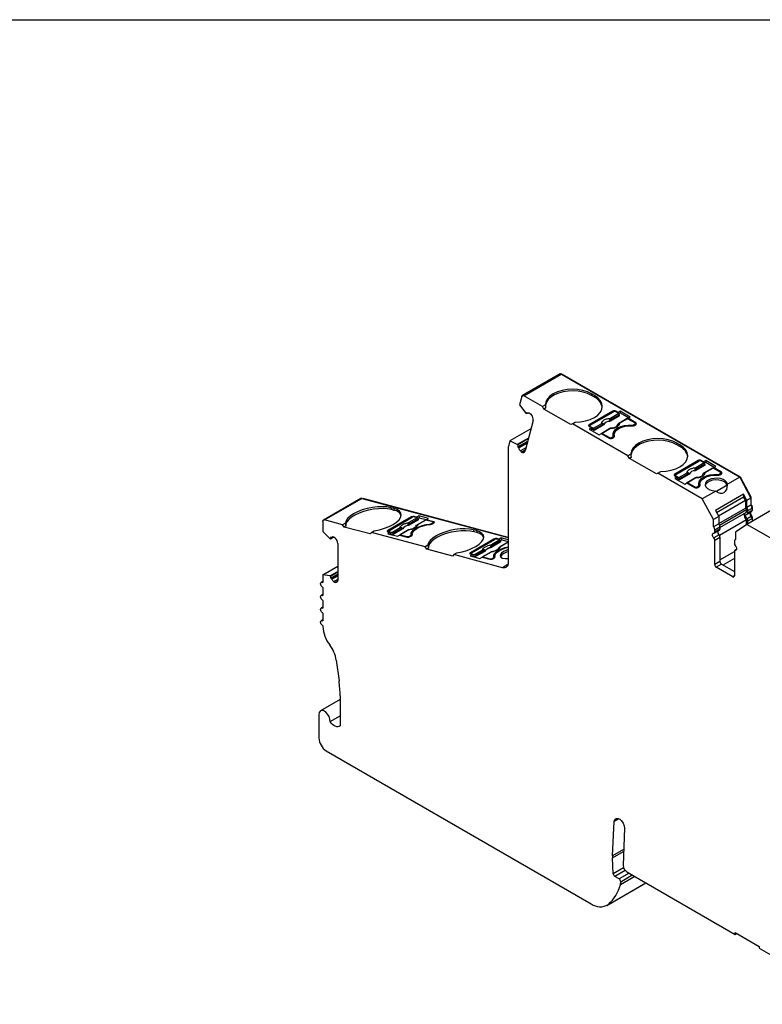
# Model space of a CAD drawing. Header units: millimetres. Extents: x 13 to 546, y 13 to 419.
# Tile 6 of 9: x 398 to 469, y 326 to 419. Entities that reach past the tile are written whole.
import ezdxf

# ---------------------------------------------------------------- set-up
doc = ezdxf.new("R2010")
doc.units = ezdxf.units.MM
doc.header["$LTSCALE"] = 2
doc.linetypes.add('SLD-Solid', pattern=[0])
doc.layers.add('TEXT', color=140, linetype='SLD-Solid', lineweight=25)

msp = doc.modelspace()

# ---------------------------------------------------------------- linework, layer by layer
for p, q in [((449.382, 385.583), (445.847, 383.542)), ((445.997, 383.527), (449.532, 385.568)), ((449.532, 385.568), (466.415, 375.822)), ((449.603, 385.527), (449.639, 385.548)), ((466.49, 375.82), (449.639, 385.548)), ((445.792, 383.464), (445.579, 382.668)), ((447.755, 382.512), (445.997, 383.527)), ((452.669, 383.553), (452.386, 383.717)), ((452.386, 383.717), (452.386, 383.553)), ((452.669, 383.39), (452.386, 383.553)), ((452.669, 383.553), (452.669, 383.39)), ((445.579, 382.668), (446.165, 381.873)), ((446.206, 381.836), (446.321, 381.903)), ((446.345, 381.882), (446.295, 381.926)), ((448.033, 382.673), (447.755, 382.512)), ((447.896, 382.267), (447.755, 382.512)), ((448.048, 382.355), (447.896, 382.267)), ((450.442, 380.798), (447.896, 382.267)), ((454.402, 382.063), (452.174, 380.778)), ((452.28, 380.737), (454.472, 382.002)), ((454.402, 382.063), (454.402, 381.961)), ((454.9, 381.939), (454.685, 382.063)), ((454.685, 382.063), (454.685, 382.002)), ((454.973, 381.835), (454.685, 382.002)), ((455.112, 382.061), (454.9, 381.939)), ((454.9, 381.878), (454.9, 381.939)), ((455.112, 381.898), (454.987, 381.826)), ((456.061, 381.514), (455.112, 382.061)), ((455.112, 382.061), (455.112, 381.898)), ((455.112, 381.898), (455.919, 381.432)), ((446.871, 381.183), (446.103, 378.315)), ((446.165, 381.873), (446.206, 381.836)), ((446.386, 381.871), (446.408, 381.884)), ((446.407, 381.884), (446.387, 381.872)), ((446.723, 381.717), (446.602, 381.824)), ((450.583, 380.88), (450.862, 381.04)), ((454.079, 381.111), (454.079, 381.096)), ((454.182, 381.193), (454.185, 381.128)), ((455.05, 381.628), (454.185, 381.128)), ((454.973, 381.835), (454.186, 381.381)), ((455.044, 381.72), (454.257, 381.266)), ((455.76, 381.357), (454.973, 380.903)), ((455.81, 381.352), (455.023, 380.898)), ((455.05, 381.628), (455.044, 381.72)), ((456.488, 380.961), (455.81, 381.352)), ((455.848, 381.391), (456.061, 381.514)), ((456.594, 380.961), (455.848, 381.391)), ((455.848, 381.391), (455.848, 381.33)), ((446.663, 380.405), (444.665, 379.252)), ((450.583, 380.88), (450.442, 380.798)), ((455.844, 377.843), (450.583, 380.88)), ((452.174, 380.614), (452.174, 380.778)), ((452.236, 380.65), (452.174, 380.614)), ((452.174, 380.614), (452.39, 380.49)), ((452.39, 380.49), (452.178, 380.367)), ((452.178, 380.367), (453.126, 379.82)), ((452.236, 380.675), (452.236, 380.578)), ((452.28, 380.614), (452.569, 380.448)), ((452.28, 380.553), (452.28, 380.614)), ((452.39, 380.326), (452.319, 380.286)), ((452.39, 380.49), (452.39, 380.326)), ((452.646, 380.24), (452.39, 380.388)), ((452.569, 380.448), (453.356, 380.902)), ((453.427, 380.787), (452.64, 380.332)), ((452.64, 380.332), (452.646, 380.24)), ((453.511, 380.739), (452.646, 380.24)), ((454.143, 380.424), (453.356, 379.969)), ((454.193, 380.419), (453.406, 379.965)), ((453.511, 380.739), (453.505, 380.802)), ((453.567, 380.8), (453.565, 380.815)), ((456.212, 380.745), (456.212, 380.689)), ((456.382, 380.778), (456.488, 380.839)), ((456.382, 380.69), (456.382, 380.778)), ((456.452, 380.716), (456.594, 380.798)), ((456.488, 380.839), (456.488, 380.737)), ((456.532, 380.762), (456.532, 380.9)), ((456.532, 380.834), (456.594, 380.798)), ((456.594, 380.798), (456.594, 380.961)), ((444.665, 379.252), (444.523, 378.721)), ((445.369, 378.902), (444.665, 379.252)), ((446.423, 379.511), (445.369, 378.902)), ((446.404, 379.44), (445.41, 378.866)), ((446.343, 379.212), (445.426, 378.682)), ((446.32, 379.126), (445.476, 378.638)), ((453.126, 379.82), (453.338, 379.942)), ((453.338, 379.942), (454.084, 379.512)), ((453.406, 379.965), (454.084, 379.573)), ((454.084, 379.573), (454.084, 379.512)), ((454.296, 379.573), (454.402, 379.635)), ((454.296, 379.487), (454.296, 379.573)), ((454.366, 379.512), (454.508, 379.594)), ((454.402, 379.635), (454.402, 379.532)), ((454.46, 379.566), (454.46, 379.716)), ((454.546, 379.828), (454.546, 379.665)), ((454.546, 379.665), (454.547, 379.626)), ((454.564, 379.657), (454.564, 379.693)), ((444.511, 378.623), (444.511, 377.597)), ((445.41, 378.866), (445.369, 378.902)), ((445.426, 378.682), (445.476, 378.638)), ((445.506, 378.583), (446.297, 379.04)), ((446.181, 378.607), (445.659, 378.306)), ((445.659, 378.306), (445.78, 378.199)), ((445.78, 378.199), (446.125, 378.398)), ((460.759, 378.883), (460.476, 379.047)), ((460.476, 379.047), (460.476, 378.883)), ((460.759, 378.72), (460.476, 378.883)), ((460.759, 378.883), (460.759, 378.72)), ((444.511, 377.597), (444.511, 369.021)), ((456.123, 378.003), (455.844, 377.843)), ((455.986, 377.598), (455.844, 377.843)), ((456.137, 377.685), (455.986, 377.598)), ((458.531, 376.128), (455.986, 377.598)), ((462.491, 377.394), (460.264, 376.108)), ((460.37, 376.067), (462.562, 377.332)), ((462.491, 377.394), (462.491, 377.291)), ((462.99, 377.269), (462.774, 377.394)), ((462.774, 377.394), (462.774, 377.332)), ((463.063, 377.166), (462.774, 377.332)), ((463.202, 377.391), (462.99, 377.269)), ((462.99, 377.208), (462.99, 377.269)), ((464.15, 376.844), (463.202, 377.391)), ((463.202, 377.391), (463.202, 377.228)), ((458.673, 376.21), (458.951, 376.37)), ((462.168, 376.441), (462.169, 376.426)), ((462.271, 376.523), (462.275, 376.458)), ((463.063, 377.166), (462.275, 376.711)), ((463.14, 376.958), (462.275, 376.458)), ((463.133, 377.05), (462.346, 376.596)), ((463.849, 376.688), (463.062, 376.233)), ((463.202, 377.228), (463.077, 377.156)), ((463.899, 376.683), (463.112, 376.228)), ((463.14, 376.958), (463.133, 377.05)), ((463.202, 377.228), (464.008, 376.762)), ((464.577, 376.291), (463.899, 376.683)), ((463.938, 376.722), (464.15, 376.844)), ((464.683, 376.291), (463.938, 376.722)), ((463.938, 376.722), (463.938, 376.66)), ((458.673, 376.21), (458.531, 376.128)), ((462.88, 373.781), (458.673, 376.21)), ((460.264, 375.944), (460.264, 376.108)), ((460.326, 375.98), (460.264, 375.944)), ((460.264, 375.944), (460.479, 375.82)), ((460.479, 375.82), (460.267, 375.697)), ((460.267, 375.697), (461.215, 375.15)), ((460.326, 376.006), (460.326, 375.909)), ((460.37, 375.944), (460.658, 375.778)), ((460.37, 375.883), (460.37, 375.944)), ((460.479, 375.657), (460.409, 375.616)), ((460.479, 375.82), (460.479, 375.657)), ((460.736, 375.57), (460.479, 375.718)), ((460.658, 375.778), (461.446, 376.232)), ((461.516, 376.117), (460.729, 375.662)), ((460.729, 375.662), (460.736, 375.57)), ((461.601, 376.069), (460.736, 375.57)), ((462.232, 375.754), (461.445, 375.3)), ((462.282, 375.749), (461.495, 375.295)), ((461.601, 376.069), (461.595, 376.133)), ((461.656, 376.131), (461.655, 376.145)), ((464.301, 376.075), (464.301, 376.019)), ((464.471, 376.108), (464.577, 376.169)), ((464.471, 376.02), (464.471, 376.108)), ((464.541, 376.046), (464.683, 376.128)), ((464.577, 376.169), (464.577, 376.067)), ((464.621, 376.092), (464.621, 376.23)), ((464.621, 376.164), (464.683, 376.128)), ((464.683, 376.128), (464.683, 376.291)), ((466.415, 375.822), (465.254, 375.152)), ((466.415, 375.822), (467.481, 373.846)), ((466.434, 375.787), (466.49, 375.82)), ((467.517, 373.916), (466.49, 375.82)), ((461.215, 375.15), (461.428, 375.272)), ((461.428, 375.272), (462.173, 374.842)), ((461.495, 375.295), (462.173, 374.903)), ((462.173, 374.903), (462.173, 374.842)), ((462.385, 374.903), (462.491, 374.965)), ((462.385, 374.817), (462.385, 374.903)), ((462.456, 374.842), (462.597, 374.924)), ((462.491, 374.965), (462.491, 374.863)), ((462.55, 374.896), (462.55, 375.046)), ((462.635, 375.159), (462.635, 374.995)), ((462.635, 374.995), (462.637, 374.956)), ((462.653, 374.988), (462.653, 375.024)), ((464.147, 374.513), (462.88, 373.781)), ((465.242, 375.053), (464.22, 374.464)), ((430.568, 373.81), (427.032, 371.769)), ((427.127, 371.777), (430.663, 373.818)), ((430.663, 373.818), (444.511, 370.109)), ((430.781, 373.787), (430.787, 373.79)), ((444.511, 370.114), (430.787, 373.79)), ((463.946, 371.805), (462.88, 373.781)), ((466.774, 374.211), (464.122, 372.681)), ((464.223, 372.495), (466.774, 373.968)), ((464.399, 372.167), (466.951, 373.64)), ((467.092, 373.621), (466.774, 374.211)), ((466.774, 374.211), (466.774, 373.968)), ((466.951, 373.64), (466.774, 373.968)), ((466.951, 373.64), (466.951, 372.881)), ((467.481, 373.846), (467.092, 373.621)), ((467.092, 372.941), (467.092, 373.621)), ((467.461, 373.884), (467.517, 373.916)), ((467.481, 373.846), (467.481, 373.165)), ((467.517, 373.213), (467.517, 373.916)), ((433.687, 372.859), (433.414, 372.932)), ((433.414, 372.932), (433.45, 372.753)), ((433.724, 372.68), (433.45, 372.753)), ((433.687, 372.859), (433.724, 372.68)), ((464.122, 372.681), (464.441, 372.091)), ((464.441, 371.432), (466.951, 372.881)), ((464.516, 371.282), (467.057, 372.749)), ((467.057, 372.519), (467.057, 372.749)), ((470.621, 373.394), (467.085, 371.353)), ((467.481, 373.165), (467.092, 372.941)), ((467.198, 372.667), (467.587, 372.892)), ((467.198, 372.437), (467.198, 372.667)), ((467.587, 372.662), (467.198, 372.437)), ((467.481, 373.193), (467.517, 373.213)), ((467.578, 372.968), (467.623, 372.994)), ((467.587, 372.892), (467.587, 372.662)), ((467.587, 372.743), (467.623, 372.764)), ((467.587, 372.71), (467.602, 372.718)), ((467.623, 372.764), (467.623, 372.994)), ((428.826, 371.322), (427.127, 371.777)), ((435.346, 372.056), (433.118, 370.77)), ((433.222, 370.757), (435.414, 372.023)), ((435.901, 371.982), (435.114, 371.528)), ((436.012, 371.783), (435.147, 371.284)), ((435.986, 371.882), (435.199, 371.428)), ((435.346, 372.056), (435.359, 371.991)), ((435.901, 371.982), (435.622, 372.057)), ((435.832, 372.045), (435.624, 372.101)), ((435.624, 372.101), (435.634, 372.054)), ((436.044, 372.168), (435.832, 372.045)), ((435.842, 371.998), (435.832, 372.045)), ((436.677, 371.763), (435.89, 371.308)), ((436.709, 371.766), (435.922, 371.311)), ((436.081, 371.989), (435.968, 371.924)), ((436.012, 371.783), (435.986, 371.882)), ((436.96, 371.922), (436.044, 372.168)), ((436.044, 372.168), (436.081, 371.989)), ((436.081, 371.989), (436.76, 371.807)), ((437.364, 371.59), (436.709, 371.766)), ((436.748, 371.8), (436.96, 371.922)), ((437.468, 371.607), (436.748, 371.8)), ((436.748, 371.8), (436.758, 371.752)), ((464.441, 372.091), (463.946, 371.805)), ((463.946, 371.124), (463.946, 371.805)), ((464.441, 372.091), (464.441, 371.41)), ((467.057, 371.771), (464.505, 370.298)), ((464.547, 371.07), (467.057, 372.519)), ((467.057, 371.334), (467.057, 371.771)), ((467.502, 372.112), (467.113, 371.888)), ((467.157, 372.346), (467.546, 372.57)), ((467.198, 371.689), (467.587, 371.913)), ((467.198, 371.419), (467.198, 371.689)), ((467.58, 372.115), (467.526, 372.083)), ((467.575, 371.988), (467.623, 372.015)), ((467.587, 371.913), (467.587, 371.643)), ((467.623, 371.664), (467.623, 372.015)), ((426.97, 371.632), (426.97, 370.68)), ((429.104, 371.483), (428.826, 371.322)), ((428.999, 371.107), (428.826, 371.322)), ((429.15, 371.195), (428.999, 371.107)), ((431.458, 370.448), (428.999, 371.107)), ((431.558, 370.591), (431.836, 370.751)), ((433.144, 370.644), (433.118, 370.77)), ((433.497, 370.594), (434.284, 371.049)), ((434.369, 370.949), (433.582, 370.494)), ((434.473, 370.895), (433.608, 370.395)), ((435.06, 370.829), (434.273, 370.375)), ((435.092, 370.832), (434.305, 370.378)), ((434.473, 370.895), (434.453, 370.962)), ((434.529, 370.948), (434.525, 370.964)), ((435.038, 371.26), (435.042, 371.244)), ((435.13, 371.353), (435.147, 371.284)), ((437.086, 371.39), (437.094, 371.35)), ((437.254, 371.44), (437.36, 371.501)), ((437.266, 371.382), (437.254, 371.44)), ((437.322, 371.407), (437.463, 371.489)), ((437.36, 371.501), (437.373, 371.437)), ((437.424, 371.466), (437.405, 371.559)), ((437.489, 371.506), (437.468, 371.607)), ((441.501, 370.766), (441.227, 370.839)), ((441.227, 370.839), (441.264, 370.66)), ((441.501, 370.766), (441.537, 370.587)), ((464.441, 371.41), (463.946, 371.124)), ((464.01, 370.529), (464.505, 370.815)), ((464.052, 370.851), (464.547, 371.137)), ((464.547, 370.907), (464.052, 370.621)), ((464.052, 370.621), (464.052, 370.851)), ((464.547, 371.137), (464.547, 370.907)), ((467.085, 371.353), (466.023, 370.61)), ((471.292, 368.924), (467.085, 371.353)), ((426.97, 370.68), (427.639, 370.028)), ((427.639, 370.028), (427.681, 370.003)), ((427.681, 370.003), (427.956, 370.162)), ((427.787, 370.105), (427.736, 370.135)), ((427.817, 370.102), (427.928, 370.166)), ((427.922, 370.166), (427.825, 370.111)), ((428.14, 370.065), (428.015, 370.137)), ((431.558, 370.591), (431.458, 370.448)), ((436.639, 369.229), (431.558, 370.591)), ((433.322, 370.596), (433.11, 370.474)), ((433.11, 370.474), (434.026, 370.228)), ((433.114, 370.652), (433.322, 370.596)), ((433.177, 370.7), (433.191, 370.631)), ((433.218, 370.669), (433.497, 370.594)), ((433.228, 370.621), (433.218, 370.669)), ((433.322, 370.596), (433.359, 370.417)), ((433.359, 370.417), (433.346, 370.41)), ((433.608, 370.395), (433.349, 370.465)), ((433.582, 370.494), (433.608, 370.395)), ((434.026, 370.228), (434.238, 370.351)), ((434.238, 370.351), (434.958, 370.158)), ((434.305, 370.378), (434.96, 370.202)), ((434.96, 370.202), (434.969, 370.155)), ((435.168, 370.236), (435.274, 370.297)), ((435.18, 370.178), (435.168, 370.236)), ((435.236, 370.203), (435.377, 370.285)), ((435.274, 370.297), (435.287, 370.233)), ((435.354, 370.272), (435.334, 370.374)), ((435.426, 370.399), (435.437, 370.348)), ((435.437, 370.357), (435.436, 370.366)), ((443.16, 369.963), (440.932, 368.677)), ((441.035, 368.664), (443.227, 369.93)), ((441.537, 370.587), (441.264, 370.66)), ((443.715, 369.889), (442.927, 369.435)), ((443.799, 369.789), (443.012, 369.335)), ((443.16, 369.963), (443.173, 369.898)), ((443.715, 369.889), (443.436, 369.964)), ((443.646, 369.952), (443.438, 370.008)), ((443.438, 370.008), (443.447, 369.961)), ((443.858, 370.075), (443.646, 369.952)), ((443.656, 369.905), (443.646, 369.952)), ((443.895, 369.896), (443.782, 369.831)), ((443.826, 369.69), (443.799, 369.789)), ((444.511, 369.9), (443.858, 370.075)), ((443.858, 370.075), (443.895, 369.896)), ((443.895, 369.896), (444.511, 369.731)), ((464.462, 370.357), (463.967, 370.071)), ((464.052, 369.872), (464.547, 370.158)), ((464.052, 367.552), (464.052, 369.872)), ((464.547, 370.158), (464.547, 367.838)), ((466.023, 369.939), (465.976, 369.911)), ((466.023, 370.61), (466.023, 369.925)), ((428.384, 369.536), (428.384, 366.107)), ((436.918, 369.39), (436.639, 369.229)), ((436.812, 369.014), (436.639, 369.229)), ((436.964, 369.102), (436.812, 369.014)), ((439.271, 368.355), (436.812, 369.014)), ((441.31, 368.501), (442.098, 368.955)), ((442.287, 368.802), (442.267, 368.869)), ((442.343, 368.855), (442.338, 368.87)), ((442.852, 369.167), (442.855, 369.151)), ((442.944, 369.26), (442.961, 369.191)), ((443.826, 369.69), (442.961, 369.191)), ((444.491, 369.67), (443.704, 369.215)), ((444.511, 369.665), (443.736, 369.218)), ((444.51, 369.021), (444.511, 369.022)), ((444.51, 369.021), (444.51, 367.748)), ((444.511, 369.021), (444.51, 369.021)), ((465.913, 369.774), (465.913, 369.546)), ((466.116, 368.982), (465.955, 368.889)), ((465.998, 368.898), (466.108, 368.962)), ((439.371, 368.498), (439.271, 368.355)), ((439.371, 368.498), (439.65, 368.658)), ((443.986, 367.261), (439.371, 368.498)), ((441.136, 368.503), (440.923, 368.381)), ((440.923, 368.381), (441.839, 368.135)), ((440.927, 368.559), (441.136, 368.503)), ((440.958, 368.551), (440.932, 368.677)), ((440.991, 368.607), (441.005, 368.538)), ((441.032, 368.576), (441.31, 368.501)), ((441.041, 368.528), (441.032, 368.576)), ((441.136, 368.503), (441.172, 368.324)), ((441.172, 368.324), (441.16, 368.317)), ((441.422, 368.302), (441.163, 368.372)), ((442.182, 368.856), (441.395, 368.401)), ((441.395, 368.401), (441.422, 368.302)), ((442.287, 368.802), (441.422, 368.302)), ((441.839, 368.135), (442.052, 368.258)), ((442.052, 368.258), (442.771, 368.065)), ((442.874, 368.736), (442.087, 368.282)), ((442.906, 368.739), (442.119, 368.285)), ((442.119, 368.285), (442.773, 368.109)), ((442.773, 368.109), (442.783, 368.062)), ((442.982, 368.143), (443.088, 368.204)), ((442.994, 368.085), (442.982, 368.143)), ((443.049, 368.11), (443.191, 368.192)), ((443.088, 368.204), (443.101, 368.14)), ((443.168, 368.178), (443.147, 368.281)), ((443.24, 368.306), (443.25, 368.255)), ((443.251, 368.264), (443.249, 368.273)), ((464.547, 368.001), (465.913, 368.79)), ((465.913, 368.137), (464.83, 367.511)), ((465.913, 368.798), (465.913, 366.477)), ((426.971, 366.597), (428.384, 367.412)), ((444.486, 367.55), (443.986, 367.261)), ((464.547, 367.838), (464.052, 367.552)), ((464.688, 367.593), (464.193, 367.307)), ((465.772, 366.396), (464.193, 367.307)), ((464.688, 367.593), (465.913, 366.885)), ((426.971, 366.597), (426.971, 365.862)), ((427.639, 366.477), (426.971, 366.597)), ((427.639, 366.477), (428.384, 366.907)), ((427.681, 366.452), (427.639, 366.477)), ((427.681, 366.452), (428.384, 366.858)), ((428.384, 366.632), (427.736, 366.257)), ((427.736, 366.257), (427.787, 366.228)), ((428.384, 366.572), (427.787, 366.228)), ((427.825, 366.179), (428.384, 366.502)), ((428.384, 366.145), (428.015, 365.932)), ((465.913, 366.477), (465.772, 366.396)), ((426.971, 365.963), (426.822, 365.876)), ((426.971, 365.372), (426.971, 364.637)), ((428.015, 365.932), (428.14, 365.86)), ((428.14, 365.86), (428.367, 365.991)), ((426.971, 364.738), (426.822, 364.652)), ((426.971, 363.538), (426.822, 363.451)), ((426.971, 364.147), (426.971, 363.436)), ((426.971, 362.337), (426.822, 362.25)), ((426.971, 362.946), (426.971, 362.236)), ((426.971, 361.746), (426.971, 361.699)), ((428.238, 358.501), (428.502, 356.547)), ((428.6, 355.131), (428.6, 352.289)), ((428.6, 354.784), (426.748, 353.715)), ((426.593, 353.372), (426.593, 351.151)), ((427.651, 352.706), (428.6, 353.254)), ((427.296, 349.928), (452.351, 335.465)), ((454.376, 340.003), (454.552, 343.258)), ((454.986, 343.508), (454.552, 343.258)), ((455.505, 342.622), (455.383, 339.116)), ((455.435, 340.614), (454.376, 340.003)), ((454.377, 339.802), (455.428, 340.408)), ((454.456, 338.292), (454.377, 339.802)), ((455.383, 339.116), (455.383, 339.084)), ((455.435, 338.856), (454.456, 338.292)), ((455.577, 338.623), (454.598, 338.057)), ((455.957, 338.36), (455.015, 337.816)), ((455.155, 337.554), (456.254, 338.188)), ((455.736, 338.488), (465.986, 332.571)), ((453.851, 335.316), (457.386, 337.357)), ((453.987, 335.411), (457.523, 337.452)), ((455.015, 337.816), (454.598, 338.057)), ((456.484, 338.056), (455.126, 337.272)), ((455.126, 337.272), (455.155, 337.554)), ((457.386, 337.357), (457.523, 337.452)), ((465.986, 332.734), (468.249, 331.428)), ((465.986, 332.571), (465.986, 332.734)), ((465.986, 332.571), (466.127, 332.652)), ((468.249, 331.428), (468.249, 331.264)), ((468.249, 331.264), (477.447, 325.954))]:
    msp.add_line(p, q)
at = {"flags": 128}
for points in [[(452.386, 383.717), (452, 383.9), (451.559, 384.036), (451.08, 384.12), (450.582, 384.148), (450.084, 384.119), (449.605, 384.035), (449.165, 383.899), (448.778, 383.715), (448.461, 383.492), (448.226, 383.237), (448.082, 382.961), (448.033, 382.673)], [(452.386, 383.553), (452.015, 383.731), (451.591, 383.865), (451.132, 383.95), (450.653, 383.984), (450.172, 383.965), (449.705, 383.894), (449.27, 383.774), (448.882, 383.609), (448.555, 383.404), (448.3, 383.168), (448.127, 382.908), (448.042, 382.633), (448.035, 382.567)], [(445.792, 383.464), (445.804, 383.495), (445.821, 383.52), (445.842, 383.539), (445.868, 383.551), (445.897, 383.556), (445.929, 383.554), (445.962, 383.544), (445.997, 383.527)], [(450.862, 381.04), (451.36, 381.068), (451.839, 381.152), (452.28, 381.287), (452.667, 381.47), (452.985, 381.693), (453.221, 381.948), (453.367, 382.224), (453.416, 382.512), (453.367, 382.799), (453.222, 383.075), (452.987, 383.33), (452.669, 383.553)], [(454.458, 379.733), (454.449, 379.939), (454.522, 380.142), (454.674, 380.329), (454.897, 380.492), (455.178, 380.62), (455.503, 380.708), (455.854, 380.75), (456.212, 380.745)], [(454.644, 380.137), (454.522, 379.979), (454.449, 379.777)], [(454.564, 379.693), (454.55, 379.897), (454.619, 380.096), (454.767, 380.281), (454.985, 380.441), (455.262, 380.567), (455.582, 380.652), (455.927, 380.692), (456.28, 380.684)], [(453.337, 379.942), (453.338, 379.944), (453.342, 379.956), (453.349, 379.965), (453.358, 379.971), (453.369, 379.974), (453.38, 379.974), (453.393, 379.971), (453.406, 379.965)], [(460.476, 379.047), (460.089, 379.23), (459.648, 379.366), (459.169, 379.45), (458.671, 379.478), (458.173, 379.449), (457.695, 379.365), (457.254, 379.229), (456.867, 379.046), (456.551, 378.822), (456.315, 378.567), (456.171, 378.291), (456.123, 378.003)], [(460.476, 378.883), (460.104, 379.061), (459.681, 379.195), (459.222, 379.28), (458.743, 379.314), (458.261, 379.295), (457.795, 379.225), (457.359, 379.104), (456.971, 378.939), (456.644, 378.734), (456.389, 378.498), (456.216, 378.238), (456.131, 377.964), (456.124, 377.897)], [(458.951, 376.37), (459.449, 376.398), (459.928, 376.482), (460.369, 376.617), (460.757, 376.8), (461.074, 377.023), (461.311, 377.278), (461.456, 377.554), (461.505, 377.842), (461.457, 378.129), (461.312, 378.405), (461.076, 378.66), (460.759, 378.883)], [(462.548, 375.063), (462.538, 375.27), (462.612, 375.472), (462.763, 375.66), (462.986, 375.822), (463.267, 375.95), (463.592, 376.038), (463.943, 376.08), (464.301, 376.075)], [(462.733, 375.467), (462.612, 375.309), (462.538, 375.108)], [(462.653, 375.024), (462.64, 375.227), (462.709, 375.426), (462.856, 375.611), (463.074, 375.771), (463.351, 375.897), (463.671, 375.982), (464.017, 376.022), (464.369, 376.014)], [(465.254, 375.152), (465.194, 375.322), (465.054, 375.475), (464.843, 375.599), (464.58, 375.684), (464.287, 375.722), (463.987, 375.711), (463.704, 375.65), (463.463, 375.546), (463.283, 375.407), (463.179, 375.244), (463.159, 375.071), (463.225, 374.901), (463.371, 374.75), (463.586, 374.628), (463.852, 374.547), (464.147, 374.513)], [(465.242, 375.053), (465.148, 375.222), (464.975, 375.367), (464.736, 375.477), (464.453, 375.544), (464.148, 375.56), (463.849, 375.524), (463.579, 375.441), (463.363, 375.316), (463.218, 375.161), (463.165, 375.036)], [(461.426, 375.272), (461.427, 375.274), (461.432, 375.286), (461.439, 375.295), (461.447, 375.301), (461.458, 375.304), (461.47, 375.304), (461.482, 375.301), (461.495, 375.295)], [(430.787, 373.79), (430.766, 373.794), (430.755, 373.794)], [(433.414, 372.932), (433.039, 373.003), (432.609, 373.031), (432.141, 373.016), (431.653, 372.957), (431.162, 372.857), (430.69, 372.72), (430.252, 372.551), (429.867, 372.357), (429.549, 372.144), (429.31, 371.922), (429.16, 371.699), (429.104, 371.483)], [(433.45, 372.753), (433.09, 372.823), (432.678, 372.852), (432.229, 372.841), (431.759, 372.789), (431.286, 372.699), (430.825, 372.573), (430.394, 372.417), (430.007, 372.235), (429.679, 372.035), (429.422, 371.823), (429.244, 371.607), (429.153, 371.395), (429.15, 371.195)], [(431.836, 370.751), (432.326, 370.851), (432.8, 370.988), (433.238, 371.156), (433.623, 371.35), (433.942, 371.562), (434.182, 371.784), (434.333, 372.008), (434.39, 372.224), (434.351, 372.424), (434.216, 372.601), (433.992, 372.748), (433.687, 372.859)], [(426.97, 371.632), (426.973, 371.67), (426.981, 371.704), (426.995, 371.733), (427.014, 371.755), (427.037, 371.772), (427.065, 371.781), (427.095, 371.783), (427.127, 371.777)], [(467.113, 371.888), (467.061, 371.955), (467.021, 372.031), (466.995, 372.11), (466.986, 372.186), (466.995, 372.25), (467.021, 372.3), (467.061, 372.329), (467.113, 372.337)], [(433.118, 370.77), (433.094, 370.754), (433.075, 370.736), (433.063, 370.719), (433.058, 370.702), (433.062, 370.686), (433.072, 370.672), (433.09, 370.661), (433.114, 370.652)], [(433.218, 370.669), (433.2, 370.675), (433.187, 370.684), (433.179, 370.694), (433.177, 370.706), (433.18, 370.719), (433.189, 370.732), (433.203, 370.745), (433.222, 370.757)], [(435.333, 370.377), (435.33, 370.526), (435.408, 370.684), (435.563, 370.844), (435.786, 370.997), (436.066, 371.135), (436.388, 371.25), (436.734, 371.336), (437.086, 371.39)], [(435.436, 370.366), (435.428, 370.511), (435.502, 370.666), (435.652, 370.824), (435.871, 370.974), (436.147, 371.109), (436.464, 371.222), (436.805, 371.306), (437.151, 371.356)], [(441.227, 370.839), (440.853, 370.91), (440.423, 370.938), (439.955, 370.923), (439.466, 370.864), (438.976, 370.764), (438.503, 370.627), (438.066, 370.458), (437.681, 370.264), (437.362, 370.051), (437.124, 369.829), (436.974, 369.606), (436.918, 369.39)], [(441.264, 370.66), (440.904, 370.729), (440.492, 370.759), (440.043, 370.748), (439.573, 370.696), (439.099, 370.606), (438.639, 370.48), (438.207, 370.324), (437.821, 370.142), (437.493, 369.942), (437.236, 369.73), (437.058, 369.514), (436.966, 369.302), (436.964, 369.102)], [(437.364, 371.59), (437.382, 371.584), (437.395, 371.575), (437.403, 371.565), (437.405, 371.553), (437.402, 371.54), (437.393, 371.527), (437.379, 371.514), (437.36, 371.501)], [(437.463, 371.489), (437.488, 371.505), (437.507, 371.523), (437.519, 371.54), (437.523, 371.557), (437.52, 371.573), (437.51, 371.587), (437.492, 371.598), (437.468, 371.607)], [(439.65, 368.658), (440.14, 368.758), (440.613, 368.894), (441.051, 369.063), (441.437, 369.257), (441.756, 369.469), (441.996, 369.691), (442.147, 369.915), (442.204, 370.131), (442.165, 370.331), (442.03, 370.508), (441.806, 370.655), (441.501, 370.766)], [(435.274, 370.297), (435.29, 370.307), (435.303, 370.317), (435.314, 370.327), (435.323, 370.338), (435.329, 370.348), (435.333, 370.358), (435.334, 370.368), (435.333, 370.377)], [(435.422, 370.473), (435.366, 370.347), (435.357, 370.273)], [(435.377, 370.285), (435.393, 370.295), (435.407, 370.305), (435.418, 370.315), (435.427, 370.326), (435.433, 370.336), (435.437, 370.346), (435.437, 370.356), (435.436, 370.366)], [(463.967, 370.071), (463.915, 370.138), (463.874, 370.215), (463.848, 370.294), (463.84, 370.369), (463.848, 370.434), (463.874, 370.483), (463.915, 370.513), (463.967, 370.52)], [(443.146, 368.284), (443.143, 368.433), (443.221, 368.591), (443.376, 368.751), (443.6, 368.904), (443.88, 369.042), (444.202, 369.157), (444.511, 369.236)], [(443.249, 368.273), (443.242, 368.418), (443.315, 368.573), (443.466, 368.731), (443.685, 368.881), (443.961, 369.016), (444.278, 369.129), (444.511, 369.19)], [(444.51, 368.964), (444.311, 368.898), (444.061, 368.78)], [(465.998, 369.347), (466.05, 369.28), (466.091, 369.204), (466.117, 369.125), (466.125, 369.049), (466.117, 368.984), (466.091, 368.935), (466.05, 368.906), (465.998, 368.898)], [(440.932, 368.677), (440.907, 368.66), (440.888, 368.643), (440.877, 368.626), (440.872, 368.609), (440.875, 368.593), (440.886, 368.579), (440.903, 368.568), (440.927, 368.559)], [(441.032, 368.576), (441.014, 368.582), (441, 368.591), (440.993, 368.601), (440.99, 368.613), (440.994, 368.626), (441.002, 368.639), (441.016, 368.652), (441.035, 368.664)], [(443.088, 368.204), (443.103, 368.214), (443.117, 368.224), (443.128, 368.234), (443.137, 368.245), (443.143, 368.255), (443.147, 368.265), (443.148, 368.275), (443.146, 368.284)], [(443.236, 368.38), (443.18, 368.254), (443.171, 368.18)], [(443.191, 368.192), (443.207, 368.202), (443.22, 368.212), (443.232, 368.222), (443.24, 368.233), (443.247, 368.243), (443.25, 368.253), (443.251, 368.263), (443.249, 368.273)], [(444.061, 368.78), (443.874, 368.645), (443.767, 368.505), (443.75, 368.373), (443.825, 368.259), (443.984, 368.175), (444.214, 368.128), (444.493, 368.121), (444.51, 368.122)], [(444.51, 368.774), (444.348, 368.719), (444.097, 368.601)], [(444.51, 367.748), (444.501, 367.62), (444.473, 367.507), (444.427, 367.411), (444.364, 367.335), (444.286, 367.281), (444.196, 367.25), (444.095, 367.244), (443.986, 367.261)], [(428.384, 366.107), (428.38, 366.046), (428.367, 365.991), (428.346, 365.944), (428.317, 365.906), (428.281, 365.879), (428.239, 365.861), (428.192, 365.855), (428.14, 365.86)], [(426.971, 365.372), (426.89, 365.437), (426.821, 365.53), (426.776, 365.636), (426.759, 365.739), (426.776, 365.823), (426.821, 365.876), (426.89, 365.89), (426.971, 365.862)], [(426.971, 364.147), (426.89, 364.213), (426.821, 364.305), (426.775, 364.411), (426.759, 364.514), (426.775, 364.599), (426.821, 364.652), (426.89, 364.665), (426.971, 364.637)], [(426.971, 362.946), (426.89, 363.012), (426.821, 363.105), (426.775, 363.211), (426.759, 363.314), (426.775, 363.398), (426.821, 363.451), (426.89, 363.464), (426.971, 363.436)], [(426.971, 361.746), (426.89, 361.811), (426.821, 361.904), (426.775, 362.01), (426.759, 362.113), (426.775, 362.197), (426.821, 362.25), (426.89, 362.264), (426.971, 362.236)], [(427.651, 352.706), (427.634, 352.934), (427.552, 353.178), (427.415, 353.408), (427.241, 353.595), (427.052, 353.714), (426.872, 353.75), (426.724, 353.699), (426.627, 353.567), (426.593, 353.372)], [(428.6, 352.289), (428.509, 352.23), (428.401, 352.205), (428.279, 352.213), (428.15, 352.255), (428.017, 352.328), (427.886, 352.431), (427.763, 352.559), (427.651, 352.706)], [(454.552, 343.258), (454.604, 343.433), (454.719, 343.533), (454.881, 343.544), (455.065, 343.463), (455.243, 343.302), (455.389, 343.087), (455.481, 342.848), (455.505, 342.622)]]:
    msp.add_lwpolyline(points, dxfattribs=at)
for centre, radius, start, end in [((449.444, 385.444), 0.152, 54.67242, 114.01713), ((449.579, 385.465), 0.102, 54.34678, 109.60725), ((452.11, 382.19), 1.324, 10.48607, 65.02955), ((446.373, 381.761), 0.183, 115.12638, 155.60007), ((454.543, 381.79), 0.307, 62.60965, 117.39033), ((454.578, 381.797), 0.231, 62.60971, 117.39035), ((446.372, 381.904), 0.0351, 218.8737, 295.57055), ((446.464, 381.712), 0.177, 38.87552, 115.57038), ((446.203, 381.284), 0.676, 351.38166, 39.76914), ((454.067, 380.539), 0.573, 88.84481, 151.14981), ((454.067, 380.525), 0.571, 88.81366, 151.18097), ((453.86, 380.811), 0.5, 49.88216, 58.74263), ((454.102, 381.25), 0.155, 5.68902, 57.19916), ((454.889, 381.705), 0.155, 5.68902, 57.19916), ((455.781, 381.314), 0.0484, 53.10275, 115.58684), ((452.205, 380.696), 0.0873, 110.78345, 249.21676), ((452.304, 380.675), 0.0655, 110.7834, 249.21662), ((452.485, 380.317), 0.155, 5.68902, 57.19916), ((453.272, 380.771), 0.155, 5.68902, 57.19916), ((453.397, 380.849), 0.118, 336.66805, 18.17486), ((454.164, 380.379), 0.0498, 54.01822, 114.67137), ((454.866, 380.799), 0.00686, 52.52034, 103.5057), ((454.994, 380.858), 0.0497, 54.01604, 114.69587), ((456.242, 381.043), 0.3, 264.14934, 297.63517), ((456.313, 380.983), 0.301, 263.66944, 297.5974), ((456.464, 380.9), 0.0655, 290.78339, 69.21659), ((456.563, 380.88), 0.0873, 290.78336, 69.21621), ((454.19, 379.778), 0.231, 242.6099, 297.39025), ((454.225, 379.785), 0.307, 242.60974, 297.39022), ((454.367, 379.72), 0.0925, 292.32047, 7.674), ((454.473, 379.679), 0.0919, 292.11456, 9.09384), ((444.893, 378.626), 0.383, 165.57319, 180.50569), ((445.951, 378.82), 0.543, 175.18826, 194.67838), ((445.411, 378.566), 0.0967, 9.99907, 47.8226), ((445.987, 378.668), 0.489, 189.99891, 227.82399), ((445.903, 378.363), 0.205, 233.14404, 346.27523), ((460.2, 377.52), 1.324, 10.48607, 65.02955), ((462.632, 377.121), 0.307, 62.6102, 117.39041), ((462.668, 377.128), 0.231, 62.60971, 117.39035), ((462.156, 375.869), 0.573, 88.84481, 151.14981), ((462.157, 375.855), 0.571, 88.81366, 151.18097), ((461.949, 376.141), 0.5, 49.88216, 58.74263), ((462.191, 376.581), 0.155, 5.68902, 57.19916), ((462.978, 377.035), 0.155, 5.68902, 57.19916), ((463.87, 376.644), 0.0484, 53.10275, 115.58684), ((460.295, 376.026), 0.0873, 110.78349, 249.21657), ((460.393, 376.006), 0.0655, 110.7834, 249.21662), ((460.574, 375.647), 0.155, 5.68902, 57.19916), ((461.361, 376.102), 0.155, 5.68902, 57.19916), ((461.486, 376.179), 0.118, 336.66805, 18.17486), ((462.253, 375.709), 0.0498, 54.01822, 114.67137), ((462.955, 376.13), 0.00686, 52.52034, 103.5057), ((463.083, 376.188), 0.0497, 54.01604, 114.69587), ((464.332, 376.373), 0.3, 264.14934, 297.63517), ((464.402, 376.313), 0.301, 263.66944, 297.5974), ((464.554, 376.23), 0.0655, 290.78339, 69.21659), ((464.652, 376.21), 0.0873, 290.78336, 69.21621), ((462.279, 375.108), 0.231, 242.6099, 297.39025), ((462.314, 375.115), 0.307, 242.60974, 297.39022), ((462.456, 375.05), 0.0925, 292.32047, 7.674), ((462.563, 375.009), 0.0919, 292.11456, 9.09384), ((430.625, 373.704), 0.121, 71.85033, 118.3616), ((433.614, 371.79), 0.896, 29.94076, 82.98193), ((466.925, 372.752), 0.132, 358.80784, 78.78217), ((466.738, 372.646), 0.46, 2.63938, 39.77221), ((467.127, 372.871), 0.46, 2.6393, 39.77228), ((467.31, 372.978), 0.313, 2.9352, 48.67638), ((467.488, 372.651), 0.0995, 305.3073, 6.00534), ((467.573, 372.759), 0.0497, 305.30545, 6.00627), ((435.547, 371.693), 0.415, 79.36567, 119.04199), ((435.565, 371.751), 0.311, 79.36566, 119.042), ((435.847, 371.85), 0.142, 12.90635, 67.72914), ((436.697, 371.727), 0.0409, 72.21439, 117.99754), ((467.481, 372.238), 0.631, 163.89124, 227.8164), ((467.114, 372.422), 0.0853, 269.39183, 10.36538), ((466.887, 371.674), 0.311, 2.82614, 43.43128), ((467.772, 372.4), 0.395, 168.79207, 226.95594), ((468.039, 372.547), 0.631, 184.99497, 223.2821), ((467.276, 371.898), 0.311, 2.82616, 43.43125), ((467.467, 372.008), 0.156, 2.82617, 43.43127), ((434.23, 370.917), 0.142, 12.90635, 67.72914), ((434.343, 370.994), 0.115, 344.11134, 24.36721), ((435.136, 370.498), 0.768, 97.31717, 142.67745), ((435.139, 370.483), 0.766, 97.29314, 142.70148), ((434.927, 371.073), 0.346, 54.08781, 67.8128), ((435.08, 370.793), 0.0409, 72.21439, 117.99754), ((435.06, 371.396), 0.142, 12.90635, 67.72914), ((435.91, 371.272), 0.0409, 72.21439, 117.99754), ((437.046, 371.825), 0.437, 275.23616, 298.37685), ((437.114, 371.792), 0.438, 274.89897, 298.35808), ((463.592, 370.83), 0.46, 2.63923, 39.77245), ((464.731, 370.645), 0.395, 168.79207, 226.95594), ((464.087, 371.116), 0.46, 2.6395, 39.77219), ((464.448, 370.896), 0.0995, 305.30587, 6.00634), ((427.937, 369.975), 0.258, 141.57819, 173.7305), ((427.804, 370.125), 0.0256, 230.04098, 326.0164), ((427.932, 370.038), 0.129, 50.04339, 146.01615), ((427.603, 369.496), 0.783, 2.91709, 46.61795), ((433.443, 370.462), 0.142, 12.90635, 67.72914), ((434.293, 370.34), 0.0391, 72.19804, 171.24023), ((435.034, 370.566), 0.415, 259.36568, 299.04197), ((435.017, 370.508), 0.311, 259.36566, 299.042), ((441.428, 369.697), 0.896, 29.94085, 82.98191), ((443.361, 369.6), 0.415, 79.3664, 119.04188), ((443.378, 369.658), 0.311, 79.3657, 119.042), ((443.661, 369.757), 0.142, 12.90637, 67.72917), ((463.968, 370.605), 0.0853, 269.39187, 10.36542), ((463.741, 369.857), 0.311, 2.82616, 43.43126), ((464.236, 370.143), 0.311, 2.82616, 43.43126), ((466.043, 369.795), 0.131, 98.38581, 189.50165), ((442.044, 368.824), 0.142, 12.90637, 67.72917), ((442.157, 368.901), 0.115, 344.11136, 24.36722), ((442.949, 368.405), 0.768, 97.31719, 142.67743), ((442.953, 368.39), 0.766, 97.29316, 142.70146), ((442.741, 368.98), 0.346, 54.08782, 67.81282), ((442.874, 369.303), 0.142, 12.90637, 67.72917), ((443.723, 369.179), 0.0409, 72.21442, 117.99755), ((444.509, 369.637), 0.0377, 87.90511, 118.88657), ((465.997, 368.813), 0.0853, 89.39182, 190.36563), ((466.224, 369.561), 0.311, 182.82641, 223.43083), ((441.257, 368.369), 0.142, 12.90637, 67.72917), ((442.107, 368.247), 0.0391, 72.19828, 171.24253), ((442.848, 368.473), 0.415, 259.36571, 299.04192), ((442.831, 368.415), 0.311, 259.3657, 299.042), ((442.893, 368.7), 0.0409, 72.21442, 117.99755), ((444.315, 368.079), 0.567, 112.64785, 157.7476), ((464.359, 367.566), 0.307, 182.60552, 237.39444), ((464.854, 367.852), 0.307, 182.60547, 237.39447), ((428.396, 366.546), 0.72, 187.51534, 203.63706), ((427.738, 366.15), 0.0919, 18.08068, 57.2413), ((428.267, 366.323), 0.465, 198.08038, 237.24286), ((465.827, 366.463), 0.0873, 230.79643, 9.21396), ((430.01, 361.833), 3.042, 182.52555, 218.04688), ((425.063, 358.004), 3.214, 8.89328, 37.44273), ((417.981, 355.102), 10.619, 0.15238, 7.81787), ((428.129, 351.221), 1.538, 182.61945, 237.2135), ((456.263, 339.904), 1.889, 177.01415, 183.11528), ((456.153, 339.138), 0.773, 184.01066, 237.29439), ((454.765, 338.318), 0.31, 184.83528, 237.24431), ((451.598, 338.152), 3.636, 311.07126, 345.98712), ((454.854, 337.562), 0.301, 358.50867, 57.79412), ((453.207, 336.601), 1.423, 232.99142, 303.24659)]:
    msp.add_arc(centre, radius, start, end)
for centre, major_axis, ratio, start_param, end_param in [((450.583, 381.206), (-1.803, 3.123), 0.577335, 0.787087, 0.892479), ((458.673, 376.536), (-1.803, 3.123), 0.577335, 0.787087, 0.892479), ((464.206, 375.75), (-0.725, 1.386), 0.547656, 2.323185, 4.005349), ((464.206, 375.506), (-0.725, 1.386), 0.547656, 4.045176, 4.11376), ((431.94, 370.281), (-2.431, 2.582), 0.576639, 0.651786, 0.757179), ((439.754, 368.188), (-2.431, 2.582), 0.576639, 0.651785, 0.757178)]:
    msp.add_ellipse(centre, major_axis=major_axis, ratio=ratio, start_param=start_param, end_param=end_param)
for points, knots in [([(453.356, 380.902), (453.357, 380.917), (453.359, 380.947), (453.37, 380.992), (453.389, 381.036), (453.424, 381.095), (453.489, 381.166), (453.596, 381.242), (453.728, 381.305), (453.875, 381.348), (454.03, 381.376), (454.134, 381.379), (454.186, 381.381)], [0, 0, 0, 0, 0.06027, 0.120056, 0.179893, 0.240314, 0.370015, 0.500128, 0.629829, 0.759943, 0.879871, 1, 1, 1, 1]), ([(454.079, 381.111), (454.083, 381.123), (454.092, 381.146), (454.103, 381.181), (454.112, 381.211), (454.117, 381.23), (454.119, 381.238)], [0, 0, 0, 0, 0.306881, 0.575882, 0.806979, 1, 1, 1, 1]), ([(454.182, 381.193), (454.17, 381.181), (454.14, 381.151), (454.102, 381.126), (454.079, 381.111)], [0, 0, 0, 0, 0.389276, 1, 1, 1, 1]), ([(454.185, 381.128), (454.175, 381.123), (454.155, 381.113), (454.119, 381.102), (454.092, 381.098), (454.079, 381.096)], [0, 0, 0, 0, 0.335719, 0.664281, 1, 1, 1, 1]), ([(454.257, 381.266), (454.242, 381.257), (454.215, 381.239), (454.193, 381.208), (454.182, 381.193)], [0, 0, 0, 0, 0.521485, 1, 1, 1, 1]), ([(453.505, 380.802), (453.498, 380.804), (453.482, 380.807), (453.455, 380.801), (453.436, 380.792), (453.427, 380.787)], [0, 0, 0, 0, 0.3172218, 0.6450837, 1, 1, 1, 1]), ([(453.565, 380.815), (453.562, 380.813), (453.555, 380.811), (453.538, 380.807), (453.522, 380.804), (453.51, 380.803), (453.505, 380.802)], [0, 0, 0, 0, 0.332097, 0.61117, 0.833934, 1, 1, 1, 1]), ([(453.567, 380.8), (453.564, 380.793), (453.557, 380.778), (453.539, 380.757), (453.521, 380.745), (453.511, 380.739)], [0, 0, 0, 0, 0.335719, 0.664281, 1, 1, 1, 1]), ([(454.246, 380.457), (454.229, 380.455), (454.196, 380.451), (454.16, 380.433), (454.143, 380.424)], [0, 0, 0, 0, 0.512278, 1, 1, 1, 1]), ([(455.023, 380.898), (455.022, 380.883), (455.02, 380.853), (455.009, 380.808), (454.99, 380.764), (454.955, 380.705), (454.891, 380.634), (454.783, 380.558), (454.651, 380.495), (454.504, 380.452), (454.349, 380.424), (454.245, 380.421), (454.193, 380.419)], [0, 0, 0, 0, 0.0602697, 0.1200562, 0.1798933, 0.2403137, 0.3700145, 0.5001284, 0.6298294, 0.7599435, 0.879871, 1, 1, 1, 1]), ([(454.26, 380.453), (454.256, 380.455), (454.248, 380.459), (454.232, 380.454), (454.214, 380.441), (454.2, 380.426), (454.193, 380.419)], [0, 0, 0, 0, 0.220475, 0.499075, 0.748119, 1, 1, 1, 1]), ([(454.808, 380.671), (454.788, 380.642), (454.746, 380.583), (454.604, 380.513), (454.437, 380.467), (454.308, 380.462), (454.255, 380.46)], [0, 0, 0, 0, 0.261846, 0.528245, 0.802184, 1, 1, 1, 1]), ([(454.973, 380.903), (454.951, 380.889), (454.912, 380.864), (454.879, 380.824), (454.864, 380.806)], [0, 0, 0, 0, 0.553024, 1, 1, 1, 1]), ([(461.446, 376.232), (461.446, 376.247), (461.448, 376.277), (461.46, 376.322), (461.478, 376.366), (461.514, 376.425), (461.578, 376.497), (461.686, 376.572), (461.817, 376.635), (461.964, 376.679), (462.119, 376.706), (462.223, 376.709), (462.275, 376.711)], [0, 0, 0, 0, 0.06027, 0.120056, 0.179893, 0.240314, 0.370015, 0.500128, 0.629829, 0.759943, 0.879871, 1, 1, 1, 1]), ([(462.168, 376.441), (462.173, 376.454), (462.181, 376.476), (462.193, 376.511), (462.202, 376.541), (462.206, 376.56), (462.209, 376.568)], [0, 0, 0, 0, 0.306881, 0.575882, 0.806979, 1, 1, 1, 1]), ([(462.271, 376.523), (462.26, 376.511), (462.229, 376.481), (462.191, 376.456), (462.168, 376.441)], [0, 0, 0, 0, 0.389276, 1, 1, 1, 1]), ([(462.275, 376.458), (462.264, 376.453), (462.244, 376.443), (462.208, 376.432), (462.182, 376.428), (462.169, 376.426)], [0, 0, 0, 0, 0.335719, 0.664281, 1, 1, 1, 1]), ([(462.346, 376.596), (462.332, 376.587), (462.304, 376.569), (462.282, 376.538), (462.271, 376.523)], [0, 0, 0, 0, 0.5214849, 1, 1, 1, 1]), ([(461.595, 376.133), (461.587, 376.134), (461.572, 376.137), (461.544, 376.132), (461.526, 376.122), (461.516, 376.117)], [0, 0, 0, 0, 0.3172218, 0.6450837, 1, 1, 1, 1]), ([(461.655, 376.145), (461.651, 376.144), (461.644, 376.141), (461.628, 376.137), (461.611, 376.135), (461.6, 376.133), (461.595, 376.133)], [0, 0, 0, 0, 0.332097, 0.61117, 0.833934, 1, 1, 1, 1]), ([(461.656, 376.131), (461.653, 376.123), (461.647, 376.108), (461.628, 376.087), (461.61, 376.075), (461.601, 376.069)], [0, 0, 0, 0, 0.335719, 0.664281, 1, 1, 1, 1]), ([(462.336, 375.787), (462.319, 375.785), (462.285, 375.781), (462.25, 375.763), (462.232, 375.754)], [0, 0, 0, 0, 0.512278, 1, 1, 1, 1]), ([(463.112, 376.228), (463.111, 376.213), (463.11, 376.183), (463.098, 376.138), (463.08, 376.095), (463.044, 376.035), (462.98, 375.964), (462.872, 375.888), (462.741, 375.825), (462.593, 375.782), (462.439, 375.754), (462.334, 375.751), (462.282, 375.749)], [0, 0, 0, 0, 0.0602697, 0.1200562, 0.1798933, 0.2403137, 0.3700145, 0.5001284, 0.6298294, 0.7599435, 0.879871, 1, 1, 1, 1]), ([(462.349, 375.783), (462.346, 375.785), (462.338, 375.789), (462.321, 375.784), (462.303, 375.771), (462.289, 375.756), (462.282, 375.749)], [0, 0, 0, 0, 0.220475, 0.499075, 0.748119, 1, 1, 1, 1]), ([(462.898, 376.001), (462.877, 375.972), (462.835, 375.913), (462.694, 375.844), (462.526, 375.797), (462.398, 375.792), (462.344, 375.79)], [0, 0, 0, 0, 0.261846, 0.528245, 0.802184, 1, 1, 1, 1]), ([(463.062, 376.233), (463.041, 376.219), (463.002, 376.194), (462.968, 376.154), (462.954, 376.136)], [0, 0, 0, 0, 0.553024, 1, 1, 1, 1]), ([(434.284, 371.049), (434.285, 371.06), (434.288, 371.082), (434.3, 371.116), (434.32, 371.15), (434.356, 371.199), (434.422, 371.261), (434.53, 371.333), (434.661, 371.399), (434.807, 371.454), (434.96, 371.499), (435.063, 371.518), (435.114, 371.528)], [0, 0, 0, 0, 0.0602697, 0.1200562, 0.1798933, 0.2403137, 0.3700145, 0.5001284, 0.6298294, 0.7599435, 0.879871, 1, 1, 1, 1]), ([(434.453, 370.962), (434.445, 370.964), (434.427, 370.968), (434.397, 370.963), (434.379, 370.954), (434.369, 370.949)], [0, 0, 0, 0, 0.317222, 0.645084, 1, 1, 1, 1]), ([(434.525, 370.964), (434.52, 370.964), (434.51, 370.965), (434.49, 370.964), (434.472, 370.964), (434.459, 370.963), (434.453, 370.962)], [0, 0, 0, 0, 0.332097, 0.61117, 0.833934, 1, 1, 1, 1]), ([(434.529, 370.948), (434.526, 370.942), (434.519, 370.93), (434.5, 370.912), (434.482, 370.9), (434.473, 370.895)], [0, 0, 0, 0, 0.335719, 0.664281, 1, 1, 1, 1]), ([(435.038, 371.26), (435.04, 371.273), (435.045, 371.298), (435.05, 371.335), (435.054, 371.366), (435.057, 371.385), (435.058, 371.393)], [0, 0, 0, 0, 0.306881, 0.575882, 0.806979, 1, 1, 1, 1]), ([(435.13, 371.353), (435.12, 371.341), (435.092, 371.308), (435.059, 371.278), (435.038, 371.26)], [0, 0, 0, 0, 0.389276, 1, 1, 1, 1]), ([(435.147, 371.284), (435.137, 371.278), (435.117, 371.268), (435.081, 371.254), (435.055, 371.247), (435.042, 371.244)], [0, 0, 0, 0, 0.3357194, 0.6642806, 1, 1, 1, 1]), ([(435.135, 370.858), (435.123, 370.855), (435.099, 370.849), (435.074, 370.836), (435.061, 370.83)], [0, 0, 0, 0, 0.499708, 1, 1, 1, 1]), ([(435.922, 371.311), (435.921, 371.3), (435.918, 371.278), (435.906, 371.244), (435.886, 371.209), (435.85, 371.161), (435.784, 371.099), (435.676, 371.026), (435.545, 370.96), (435.399, 370.905), (435.246, 370.861), (435.144, 370.842), (435.092, 370.832)], [0, 0, 0, 0, 0.06027, 0.120056, 0.179893, 0.240314, 0.370015, 0.500128, 0.629829, 0.759943, 0.879871, 1, 1, 1, 1]), ([(435.135, 370.857), (435.135, 370.857), (435.121, 370.858), (435.107, 370.845), (435.092, 370.832)], [0, 0, 0, 0, 0.0113977, 1, 1, 1, 1]), ([(435.769, 371.195), (435.761, 371.164), (435.745, 371.1), (435.594, 370.995), (435.37, 370.901), (435.186, 370.866), (435.093, 370.848)], [0, 0, 0, 0, 0.24143, 0.488042, 0.740655, 1, 1, 1, 1]), ([(435.199, 371.428), (435.184, 371.418), (435.157, 371.401), (435.139, 371.368), (435.13, 371.353)], [0, 0, 0, 0, 0.5214849, 1, 1, 1, 1]), ([(442.098, 368.955), (442.099, 368.967), (442.101, 368.989), (442.114, 369.023), (442.133, 369.057), (442.17, 369.106), (442.235, 369.168), (442.344, 369.24), (442.475, 369.306), (442.621, 369.361), (442.774, 369.406), (442.876, 369.425), (442.927, 369.435)], [0, 0, 0, 0, 0.06027, 0.120056, 0.179893, 0.240314, 0.370015, 0.500128, 0.629829, 0.759943, 0.879871, 1, 1, 1, 1]), ([(442.267, 368.869), (442.258, 368.871), (442.24, 368.875), (442.211, 368.87), (442.192, 368.861), (442.182, 368.856)], [0, 0, 0, 0, 0.3172218, 0.6450837, 1, 1, 1, 1]), ([(442.338, 368.87), (442.333, 368.871), (442.324, 368.872), (442.304, 368.871), (442.285, 368.871), (442.272, 368.87), (442.267, 368.869)], [0, 0, 0, 0, 0.332097, 0.61117, 0.833934, 1, 1, 1, 1]), ([(442.852, 369.167), (442.854, 369.18), (442.858, 369.205), (442.864, 369.242), (442.868, 369.273), (442.87, 369.292), (442.871, 369.3)], [0, 0, 0, 0, 0.306881, 0.575882, 0.806979, 1, 1, 1, 1]), ([(442.944, 369.26), (442.933, 369.248), (442.906, 369.215), (442.872, 369.185), (442.852, 369.167)], [0, 0, 0, 0, 0.389276, 1, 1, 1, 1]), ([(442.961, 369.191), (442.95, 369.185), (442.93, 369.175), (442.894, 369.161), (442.868, 369.154), (442.855, 369.151)], [0, 0, 0, 0, 0.335719, 0.664281, 1, 1, 1, 1]), ([(443.736, 369.218), (443.734, 369.207), (443.732, 369.185), (443.719, 369.151), (443.7, 369.116), (443.663, 369.068), (443.598, 369.005), (443.49, 368.933), (443.359, 368.867), (443.213, 368.812), (443.06, 368.768), (442.957, 368.749), (442.906, 368.739)], [0, 0, 0, 0, 0.06027, 0.120056, 0.179893, 0.240314, 0.370015, 0.500128, 0.629829, 0.759943, 0.879871, 1, 1, 1, 1]), ([(443.583, 369.102), (443.575, 369.07), (443.558, 369.007), (443.408, 368.902), (443.184, 368.808), (443, 368.773), (442.906, 368.755)], [0, 0, 0, 0, 0.2414302, 0.488042, 0.740655, 1, 1, 1, 1]), ([(443.012, 369.335), (442.998, 369.325), (442.971, 369.307), (442.953, 369.275), (442.944, 369.26)], [0, 0, 0, 0, 0.521485, 1, 1, 1, 1]), ([(442.343, 368.855), (442.34, 368.849), (442.333, 368.837), (442.314, 368.819), (442.296, 368.807), (442.287, 368.802)], [0, 0, 0, 0, 0.335719, 0.664281, 1, 1, 1, 1]), ([(442.949, 368.764), (442.937, 368.762), (442.913, 368.756), (442.888, 368.743), (442.875, 368.737)], [0, 0, 0, 0, 0.499708, 1, 1, 1, 1]), ([(442.948, 368.764), (442.948, 368.764), (442.935, 368.765), (442.92, 368.752), (442.906, 368.739)], [0, 0, 0, 0, 0.011397, 1, 1, 1, 1])]:
    msp.add_open_spline(points, degree=3, knots=knots)
for points in [[(454.186, 381.381), (454.16, 381.35), (454.135, 381.301), (454.119, 381.238)], [(453.509, 380.886), (453.466, 380.915), (453.41, 380.917), (453.356, 380.902)], [(453.565, 380.815), (453.559, 380.84), (453.541, 380.865), (453.509, 380.886)], [(454.814, 380.687), (454.82, 380.729), (454.838, 380.771), (454.87, 380.805)], [(454.87, 380.805), (454.913, 380.852), (454.97, 380.883), (455.023, 380.898)], [(462.275, 376.711), (462.249, 376.68), (462.224, 376.631), (462.209, 376.568)], [(461.598, 376.216), (461.555, 376.245), (461.499, 376.247), (461.446, 376.232)], [(461.655, 376.145), (461.648, 376.17), (461.63, 376.195), (461.598, 376.216)], [(462.903, 376.017), (462.91, 376.06), (462.928, 376.101), (462.959, 376.135)], [(462.959, 376.135), (463.003, 376.182), (463.059, 376.213), (463.112, 376.228)], [(434.448, 371.041), (434.396, 371.069), (434.337, 371.068), (434.284, 371.049)], [(434.525, 370.964), (434.511, 370.993), (434.485, 371.021), (434.448, 371.041)], [(435.114, 371.528), (435.087, 371.501), (435.065, 371.455), (435.058, 371.393)], [(435.783, 371.199), (435.817, 371.254), (435.869, 371.291), (435.922, 371.311)], [(442.261, 368.948), (442.21, 368.976), (442.151, 368.975), (442.098, 368.955)], [(442.338, 368.87), (442.324, 368.9), (442.299, 368.927), (442.261, 368.948)], [(442.927, 369.435), (442.9, 369.408), (442.879, 369.362), (442.871, 369.3)], [(443.597, 369.106), (443.631, 369.161), (443.683, 369.198), (443.736, 369.218)]]:
    msp.add_open_spline(points, degree=3)
at = {"layer": 'TEXT'}
msp.add_line((12.7, 419.1), (546.1, 419.1), dxfattribs=at)

doc.saveas('drawing.dxf')
